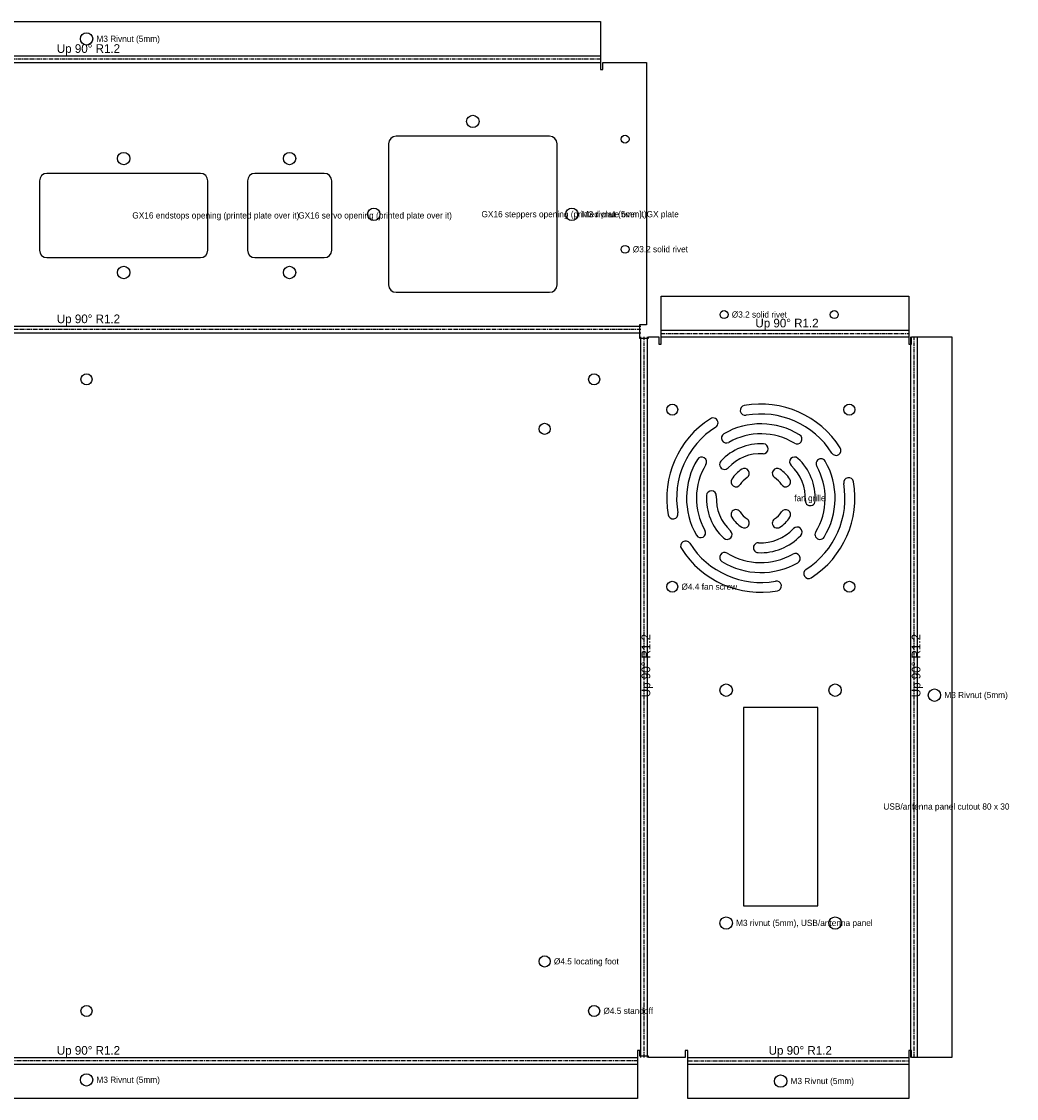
# Model space of a CAD drawing. Header units: millimetres. Extents: x -349 to 376, y -214 to 272.
# Tile 2 of 2: x -26 to 376, y -163 to 272. Entities that reach past the tile are written whole.
import ezdxf

# ---------------------------------------------------------------- set-up
doc = ezdxf.new("R2010")
doc.units = ezdxf.units.MM
doc.linetypes.add('CENTER2', pattern=[2.541, 1.587, -0.318, 0.318, -0.318])
for name, color, linetype in [('Bend Center', 1, 'CENTER2'), ('Bend Notes', 3, 'CONTINUOUS'), ('Leaders', 5, 'CONTINUOUS'), ('Visible', 7, 'CONTINUOUS'), ('Visible Narrow', 8, 'CONTINUOUS')]:
    doc.layers.add(name, color=color, linetype=linetype)

msp = doc.modelspace()

# ---------------------------------------------------------------- linework, layer by layer
at = {"layer": 'Bend Center'}
for p, q in [((207.5, 256.7715), (-207.5, 256.7715)), ((223.8, 147.6572), (-223.8, 147.6572)), ((225.1572, -146.3), (225.1572, 144.6)), ((232.1143, 145.9572), (332.1143, 145.9572)), ((334.2715, -146.3), (334.2715, 144.6)), ((222.5, -147.6572), (-222.5, -147.6572)), ((242.8143, -147.6572), (332.1143, -147.6572))]:
    msp.add_line(p, q, dxfattribs=at)
at = {"layer": 'Visible'}
for p, q in [((-207.5, 271.9287), (207.5, 271.9287)), ((207.5, 271.9287), (207.5, 258.6287)), ((207.5, 258.6287), (207.5, 258.1287)), ((207.5, 258.1287), (207.5, 255.4143)), ((207.5, 255.4143), (207.5, 252.5143)), ((207.5, 252.5143), (208.5, 252.5143)), ((208.5, 252.5143), (208.5, 255.4143)), ((208.5, 255.4143), (226.2, 255.4143)), ((226.2, 255.4143), (226.2, 149.5143)), ((122.2284, 223.7624), (122, 222.6143)), ((122, 222.6143), (122, 165.6143)), ((122.8787, 224.7357), (122.2284, 223.7624)), ((123.8519, 225.386), (122.8787, 224.7357)), ((125, 225.6143), (123.8519, 225.386)), ((187, 225.6143), (125, 225.6143)), ((188.1481, 225.386), (187, 225.6143)), ((189.1213, 224.7357), (188.1481, 225.386)), ((189.7716, 223.7624), (189.1213, 224.7357)), ((190, 222.6143), (189.7716, 223.7624)), ((190, 165.6143), (190, 222.6143)), ((-18.7716, 208.7624), (-19, 207.6143)), ((-18.1213, 209.7357), (-18.7716, 208.7624)), ((-17.1481, 210.386), (-18.1213, 209.7357)), ((-16, 210.6143), (-17.1481, 210.386)), ((46, 210.6143), (-16, 210.6143)), ((47.1481, 210.386), (46, 210.6143)), ((48.1213, 209.7357), (47.1481, 210.386)), ((48.7716, 208.7624), (48.1213, 209.7357)), ((49, 207.6143), (48.7716, 208.7624)), ((65.2284, 208.7624), (65, 207.6143)), ((65.8787, 209.7357), (65.2284, 208.7624)), ((66.8519, 210.386), (65.8787, 209.7357)), ((68, 210.6143), (66.8519, 210.386)), ((96, 210.6143), (68, 210.6143)), ((97.1481, 210.386), (96, 210.6143)), ((98.1213, 209.7357), (97.1481, 210.386)), ((98.7716, 208.7624), (98.1213, 209.7357)), ((99, 207.6143), (98.7716, 208.7624)), ((-19, 207.6143), (-19, 179.6143)), ((49, 179.6143), (49, 207.6143)), ((65, 207.6143), (65, 179.6143)), ((99, 179.6143), (99, 207.6143)), ((-19, 179.6143), (-18.7716, 178.4663)), ((-18.7716, 178.4663), (-18.1213, 177.493)), ((48.1213, 177.493), (48.7716, 178.4663)), ((48.7716, 178.4663), (49, 179.6143)), ((65, 179.6143), (65.2284, 178.4663)), ((65.2284, 178.4663), (65.8787, 177.493)), ((98.1213, 177.493), (98.7716, 178.4663)), ((98.7716, 178.4663), (99, 179.6143)), ((-18.1213, 177.493), (-17.1481, 176.8427)), ((-17.1481, 176.8427), (-16, 176.6143)), ((-16, 176.6143), (46, 176.6143)), ((46, 176.6143), (47.1481, 176.8427)), ((47.1481, 176.8427), (48.1213, 177.493)), ((65.8787, 177.493), (66.8519, 176.8427)), ((66.8519, 176.8427), (68, 176.6143)), ((68, 176.6143), (96, 176.6143)), ((96, 176.6143), (97.1481, 176.8427)), ((97.1481, 176.8427), (98.1213, 177.493)), ((122, 165.6143), (122.2284, 164.4663)), ((189.7716, 164.4663), (190, 165.6143)), ((122.2284, 164.4663), (122.8787, 163.493)), ((122.8787, 163.493), (123.8519, 162.8427)), ((123.8519, 162.8427), (125, 162.6143)), ((125, 162.6143), (187, 162.6143)), ((187, 162.6143), (188.1481, 162.8427)), ((188.1481, 162.8427), (189.1213, 163.493)), ((189.1213, 163.493), (189.7716, 164.4663)), ((232.1143, 147.8143), (232.1143, 161.1143)), ((232.1143, 161.1143), (332.1143, 161.1143)), ((332.1143, 161.1143), (332.1143, 147.8143)), ((226.2, 149.5143), (223.3, 149.5143)), ((223.3, 149.5143), (223.3, 144.1)), ((232.1143, 147.3143), (232.1143, 147.8143)), ((332.1143, 147.8143), (332.1143, 147.3143)), ((223.3, 144.1), (227.0143, 144.1)), ((227.0143, 144.1), (227.0143, 144.6)), ((227.0143, 144.6), (231.1143, 144.6)), ((231.1143, 144.6), (231.1143, 141.7)), ((232.1143, 144.6), (232.1143, 147.3143)), ((232.1143, 141.7), (232.1143, 144.6)), ((332.1143, 147.3143), (332.1143, 144.6)), ((332.1143, 144.6), (332.1143, 141.7)), ((333.1143, 141.7), (333.1143, 144.6)), ((333.1143, 144.6), (335.6287, 144.6)), ((335.6287, 144.6), (349.4287, 144.6)), ((349.4287, 144.6), (349.4287, -146.3)), ((231.1143, 141.7), (232.1143, 141.7)), ((332.1143, 141.7), (333.1143, 141.7)), ((295.3143, -5), (265.3143, -5)), ((265.3143, -5), (265.3143, -85)), ((295.3143, -85), (295.3143, -5)), ((265.3143, -85), (295.3143, -85)), ((223.5, -143.4), (222.5, -143.4)), ((222.5, -143.4), (222.5, -146.3)), ((223.5, -145.8), (223.5, -143.4)), ((242.8143, -143.4), (241.8143, -143.4)), ((241.8143, -143.4), (241.8143, -146.3)), ((242.8143, -146.3), (242.8143, -143.4)), ((333.1143, -143.4), (332.1143, -143.4)), ((332.1143, -143.4), (332.1143, -146.3)), ((333.1143, -146.3), (333.1143, -143.4)), ((222.5, -146.3), (222.5, -149.0143)), ((227.0143, -145.8), (223.5, -145.8)), ((227.0143, -146.3), (227.0143, -145.8)), ((241.8143, -146.3), (227.0143, -146.3)), ((242.8143, -149.0143), (242.8143, -146.3)), ((332.1143, -146.3), (332.1143, -149.0143)), ((335.6287, -146.3), (333.1143, -146.3)), ((349.4287, -146.3), (335.6287, -146.3)), ((222.5, -149.0143), (222.5, -149.5143)), ((222.5, -149.5143), (222.5, -162.8143)), ((242.8143, -149.5143), (242.8143, -149.0143)), ((242.8143, -162.8143), (242.8143, -149.5143)), ((332.1143, -149.0143), (332.1143, -149.5143)), ((332.1143, -149.5143), (332.1143, -162.8143)), ((222.5, -162.8143), (-222.5, -162.8143)), ((332.1143, -162.8143), (242.8143, -162.8143))]:
    msp.add_line(p, q, dxfattribs=at)
for centre, radius in [((0, 264.9287), 2.5), ((156, 231.6143), 2.5), ((217.5, 224.4543), 1.6), ((15, 216.6143), 2.5), ((82, 216.6143), 2.5), ((116, 194.1143), 2.5), ((196, 194.1143), 2.5), ((217.5, 179.9743), 1.6), ((15, 170.6143), 2.5), ((82, 170.6143), 2.5), ((257.4743, 153.6143), 1.6), ((301.9543, 153.6143), 1.6), ((0, 127.5), 2.25), ((205, 127.5), 2.25), ((236.5643, 115.25), 2.2), ((308.0643, 115.25), 2.2), ((185, 107.5), 2.25), ((236.5643, 43.75), 2.2), ((308.0643, 43.75), 2.2), ((258.3143, 2), 2.5), ((302.3143, 2), 2.5), ((342.4287, 0), 2.5), ((258.3143, -92), 2.5), ((302.3143, -92), 2.5), ((185, -107.5), 2.25), ((0, -127.5), 2.25), ((205, -127.5), 2.25), ((0, -155.3143), 2.5), ((280.3143, -155.8143), 2.5)]:
    msp.add_circle(centre, radius, dxfattribs=at)
for centre, radius, start, end in [((272.3143, 79.5), 38, 32.3859, 100.1042), ((265.9985, 114.9416), 2, 100.1042, 280.1042), ((272.3143, 79.5), 34, 32.3859, 100.1042), ((272.3143, 79.5), 38, 122.3859, 190.1042), ((253.032, 109.9005), 2, 302.3859, 122.3859), ((272.3143, 79.5), 30, 58.4873, 119.8394), ((272.3143, 79.5), 34, 122.3859, 190.1042), ((258.3823, 103.7879), 2, 119.8394, 299.8394), ((272.3143, 79.5), 26, 58.4873, 119.8394), ((286.9496, 103.3707), 2, 238.4873, 58.4873), ((272.3143, 79.5), 22, 87.1352, 137.0282), ((273.3139, 99.475), 2, 267.1352, 87.1352), ((248.4436, 94.1352), 2, 328.4873, 148.4873), ((272.3143, 79.5), 18, 87.1352, 137.0282), ((285.9471, 94.1338), 2, 47.0282, 227.0282), ((302.7149, 98.7823), 2, 212.3859, 32.3859), ((272.3143, 79.5), 30, 148.4873, 209.8394), ((272.3143, 79.5), 26, 148.4873, 209.8394), ((257.6806, 93.1328), 2, 137.0282, 317.0282), ((265.7046, 89.5156), 2, 303.4225, 123.4225), ((278.924, 89.5156), 2, 56.5775, 236.5775), ((272.3143, 79.5), 18, 357.1352, 47.0282), ((272.3143, 79.5), 22, 357.1352, 47.0282), ((272.3143, 79.5), 26, 328.4873, 29.8394), ((296.6022, 93.432), 2, 29.8394, 209.8394), ((272.3143, 79.5), 30, 328.4873, 29.8394), ((262.2988, 86.1097), 2, 146.5775, 326.5775), ((272.3143, 79.5), 14, 123.4225, 146.5775), ((272.3143, 79.5), 10, 123.4225, 146.5775), ((272.3143, 79.5), 10, 33.4225, 56.5775), ((272.3143, 79.5), 14, 33.4225, 56.5775), ((282.3299, 86.1097), 2, 213.4225, 33.4225), ((307.756, 85.8158), 2, 10.1042, 190.1042), ((272.3143, 79.5), 34, 302.3859, 10.1042), ((272.3143, 79.5), 38, 302.3859, 10.1042), ((272.3143, 79.5), 22, 177.1352, 227.0282), ((252.3393, 80.4996), 2, 357.1352, 177.1352), ((272.3143, 79.5), 18, 177.1352, 227.0282), ((292.2893, 78.5004), 2, 177.1352, 357.1352), ((262.2988, 72.8903), 2, 33.4225, 213.4225), ((272.3143, 79.5), 10, 213.4225, 236.5775), ((272.3143, 79.5), 10, 303.4225, 326.5775), ((282.3299, 72.8903), 2, 326.5775, 146.5775), ((236.8727, 73.1842), 2, 190.1042, 10.1042), ((272.3143, 79.5), 14, 213.4225, 236.5775), ((265.7046, 69.4844), 2, 236.5775, 56.5775), ((278.924, 69.4844), 2, 123.4225, 303.4225), ((272.3143, 79.5), 14, 303.4225, 326.5775), ((248.0265, 65.568), 2, 209.8394, 29.8394), ((258.6816, 64.8662), 2, 227.0282, 47.0282), ((272.3143, 79.5), 18, 267.1352, 317.0282), ((286.9481, 65.8672), 2, 317.0282, 137.0282), ((296.185, 64.8648), 2, 148.4873, 328.4873), ((241.9138, 60.2177), 2, 32.3859, 212.3859), ((272.3143, 79.5), 34, 212.3859, 280.1042), ((271.3148, 59.525), 2, 87.1352, 267.1352), ((272.3143, 79.5), 22, 267.1352, 317.0282), ((272.3143, 79.5), 38, 212.3859, 280.1042), ((257.6791, 55.6293), 2, 58.4873, 238.4873), ((272.3143, 79.5), 26, 238.4873, 299.8394), ((286.2463, 55.2121), 2, 299.8394, 119.8394), ((272.3143, 79.5), 30, 238.4873, 299.8394), ((291.5966, 49.0995), 2, 122.3859, 302.3859), ((278.6301, 44.0584), 2, 280.1042, 100.1042)]:
    msp.add_arc(centre, radius, start, end, dxfattribs=at)
at = {"layer": 'Visible Narrow'}
for p, q in [((-207.5, 258.1287), (207.5, 258.1287)), ((-207.5, 255.4143), (207.5, 255.4143)), ((-223.8, 149.0143), (223.8, 149.0143)), ((-223.8, 146.3), (223.8, 146.3)), ((223.8, -146.3), (223.8, 144.6)), ((226.5143, -146.3), (226.5143, 144.6)), ((232.1143, 147.3143), (332.1143, 147.3143)), ((232.1143, 144.6), (332.1143, 144.6)), ((332.9143, -146.3), (332.9143, 144.6)), ((335.6287, -146.3), (335.6287, 144.6)), ((-222.5, -146.3), (222.5, -146.3)), ((242.8143, -146.3), (332.1143, -146.3)), ((-222.5, -149.0143), (222.5, -149.0143)), ((242.8143, -149.0143), (332.1143, -149.0143))]:
    msp.add_line(p, q, dxfattribs=at)

# ---------------------------------------------------------------- texts
at = {"layer": 'Bend Notes'}
for p in [(-12, 259.2715), (-12, 150.1572), (270.1143, 148.4572), (-12, -145.1572), (275.4643, -145.1572)]:
    msp.add_text('Up 90%%D R1.2', height=3.5, dxfattribs=at).set_placement(p)
for p in [(227.6572, -0.85), (336.7715, -0.85)]:
    msp.add_text('Up 90%%D R1.2', height=3.5, rotation=90, dxfattribs=at).set_placement(p)
at = {"layer": 'Leaders'}
for s, p in [('M3 Rivnut (5mm)', (4, 263.7287)), ('GX16 steppers opening (printed plate over it)', (159.5, 192.9143)), ('M3 rivnut (5mm), GX plate', (200, 192.9143)), ('GX16 endstops opening (printed plate over it)', (18.5, 192.4143)), ('GX16 servo opening (printed plate over it)', (85.5, 192.4143)), ('%%c3.2 solid rivet', (220.6, 178.7743)), ('%%c3.2 solid rivet', (260.5743, 152.4143)), ('fan grille', (285.8143, 78.3)), ('%%c4.4 fan screw', (240.2643, 42.55)), ('M3 Rivnut (5mm)', (346.4287, -1.2)), ('USB/antenna panel cutout 80 x 30', (321.8143, -46.2)), ('M3 rivnut (5mm), USB/antenna panel', (262.3143, -93.2)), ('%%c4.5 locating foot', (188.75, -108.7)), ('%%c4.5 standoff', (208.75, -128.7)), ('M3 Rivnut (5mm)', (4, -156.5143)), ('M3 Rivnut (5mm)', (284.3143, -157.0143))]:
    msp.add_text(s, height=2.5, dxfattribs=at).set_placement(p)

doc.saveas('drawing.dxf')
